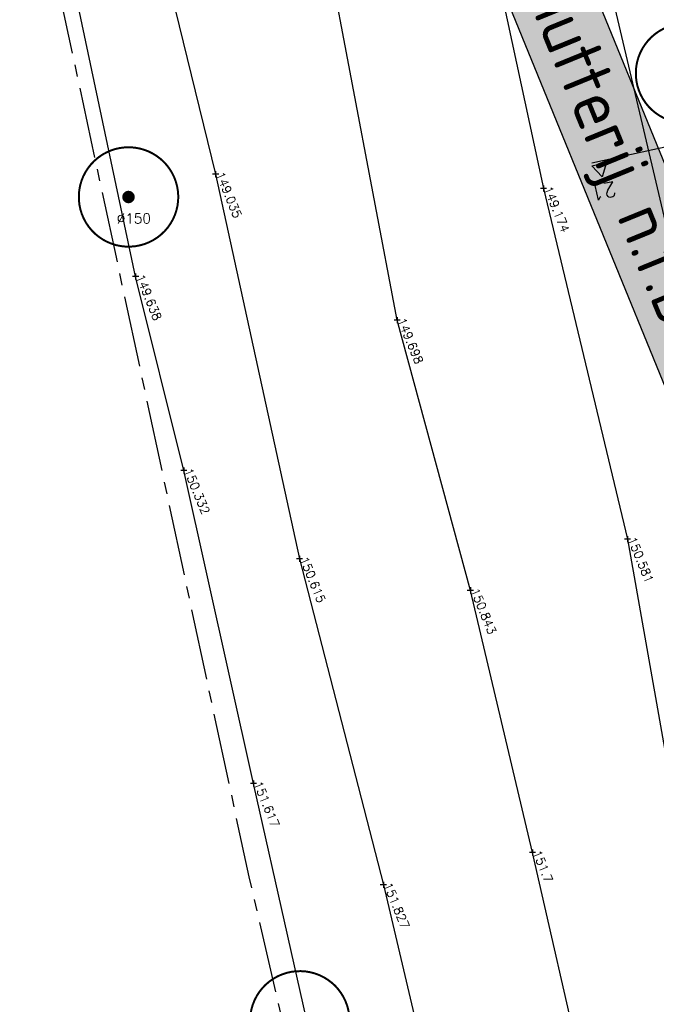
# Model space of a CAD drawing. Header units: metres. Extents: x 189938 to 192675, y 307646 to 311153.
# Tile 23 of 100: x 191634 to 191659, y 309017 to 309056. Entities that reach past the tile are written whole.
import ezdxf

# ---------------------------------------------------------------- set-up
doc = ezdxf.new("R2010")
doc.units = ezdxf.units.M
doc.linetypes.add('1-200 CENTER', pattern=[4.28625, 2.8575, -0.47625, 0.47625, -0.47625])
for name, color, linetype in [('0-ALGEMENE TEKST', 1, 'Continuous'), ('PH-ALG-WERKGRENS', 3, '1-200 WERKGRENS'), ('PH-BEST-BOOM-HANDHAVEN', 98, 'Continuous'), ('PH-BEST-BOOM-HANDHAVEN-DIAMETER', 7, 'Continuous'), ('PH-BEST-KADASTRALE-GRENS', 240, '1-200 CENTER'), ('PH-INM-HAAG', 94, '1-200 BLOKHAAG'), ('PH-INM-HOOGTE', 30, 'Continuous'), ('PH-INM-HOOGTE-AANDUIDING', 30, 'Continuous'), ('PH-INM-VLAKVERDICHTINGSLIJN', 8, 'Continuous'), ('PH-NIEUW-AAND-DPROF', 3, 'Continuous')]:
    doc.layers.add(name, color=color, linetype=linetype)
doc.styles.add('NLCS-ISO', font='NLCS-ISO.ttf')
doc.styles.add('ROMANS', font='romans.shx')
doc.linetypes.add('1-200 BLOKHAAG', pattern='A,0,-0.035,[1,Gras.shx,S=5,R=0,X=0,Y=0.0025],-0.475', length=0.51)
doc.linetypes.add('1-200 WERKGRENS', pattern='A,1.5,-0.6,["WERK",ROMANS,S=0.24,R=0,X=-0.5,Y=-0.12],-0.45', length=2.55)

# ---------------------------------------------------------------- blocks, each defined once
blk = doc.blocks.new('*U50')
at = {"const_width": 0.08}
blk.add_lwpolyline([(1.293, 1.526, 24.202564), (1.526, 1.293, 0.041318)], format="xyb", close=True, dxfattribs=at)
at = {"linetype": 'Continuous', "const_width": 0.25}
blk.add_lwpolyline([(-0.125, 0, 1), (0.125, 0, 1)], format="xyb", close=True, dxfattribs=at)

msp = doc.modelspace()

# ---------------------------------------------------------------- hatches: boundary and pattern name
at = {"layer": '0-ALGEMENE TEKST'}
h = msp.add_hatch(color=255, dxfattribs=at)
h.dxf.hatch_style = 1
h.paths.add_polyline_path([(191647.067, 309081.031), (191662.894, 309042.301), (191659.785, 309041.03), (191643.958, 309079.761)])

# ---------------------------------------------------------------- linework, layer by layer
msp.add_lwpolyline([(191647.067, 309081.031), (191662.894, 309042.301), (191659.785, 309041.03), (191643.958, 309079.761)], close=True, dxfattribs=at)
at = {"layer": 'PH-ALG-WERKGRENS', "ltscale": 1.25, "flags": 128}
msp.add_lwpolyline([(191642.15, 309122.216), (191666.604, 309018.387), (191707.798, 309023.591)], dxfattribs=at)
at = {"layer": 'PH-BEST-KADASTRALE-GRENS', "flags": 128}
msp.add_lwpolyline([(191604.733, 309066.568), (191632.078, 309072.215), (191642.899, 309021.73), (191647.903, 309000)], dxfattribs=at)
at = {"layer": 'PH-INM-HAAG', "flags": 128}
msp.add_lwpolyline([(191660.989, 308945.457), (191660.502, 308947.41), (191659.262, 308953.555), (191657.505, 308961.827), (191654.762, 308973.33), (191652.309, 308984.529), (191650.542, 308992.023), (191647.822, 309004.056), (191645.839, 309013.207), (191643.084, 309025.482), (191640.284, 309038.056), (191638.353, 309045.843), (191635.224, 309060.608), (191632.597, 309072.44), (191624.575, 309070.983), (191613.534, 309068.738), (191606.127, 309067.163), (191605.036, 309067.087), (191604.468, 309069.962), (191601.781, 309082.247), (191600.167, 309089.463), (191599.28, 309093.572), (191598.219, 309097.815), (191597.088, 309104.462), (191600.035, 309105.068)], dxfattribs=at)
at = {"layer": 'PH-INM-HOOGTE-AANDUIDING', "flags": 128}
for points in [[(191641.566, 309050.082), (191641.566, 309049.838)], [(191641.688, 309049.96), (191641.444, 309049.96)], [(191654.853, 309049.382), (191654.609, 309049.382)], [(191654.731, 309049.504), (191654.731, 309049.26)], [(191638.475, 309045.843), (191638.231, 309045.843)], [(191638.353, 309045.965), (191638.353, 309045.721)], [(191648.855, 309044.218), (191648.855, 309043.974)], [(191648.977, 309044.096), (191648.733, 309044.096)], [(191640.406, 309038.056), (191640.162, 309038.056)], [(191640.284, 309038.178), (191640.284, 309037.934)], [(191658.229, 309035.297), (191657.985, 309035.297)], [(191658.107, 309035.419), (191658.107, 309035.175)], [(191645.055, 309034.501), (191644.811, 309034.501)], [(191644.933, 309034.623), (191644.933, 309034.379)], [(191651.916, 309033.238), (191651.672, 309033.238)], [(191651.794, 309033.36), (191651.794, 309033.116)], [(191643.084, 309025.604), (191643.084, 309025.36)], [(191643.206, 309025.482), (191642.962, 309025.482)], [(191654.293, 309022.829), (191654.293, 309022.585)], [(191654.415, 309022.707), (191654.171, 309022.707)], [(191648.422, 309021.411), (191648.178, 309021.411)], [(191648.3, 309021.533), (191648.3, 309021.289)]]:
    msp.add_lwpolyline(points, dxfattribs=at)
at = {"layer": 'PH-INM-HOOGTE-AANDUIDING'}
for p in [(191641.566, 309049.96), (191654.731, 309049.382), (191638.353, 309045.843), (191648.855, 309044.096), (191640.284, 309038.056), (191658.107, 309035.297), (191644.933, 309034.501), (191651.794, 309033.238), (191643.084, 309025.482), (191654.293, 309022.707), (191648.3, 309021.411)]:
    msp.add_point(p, dxfattribs=at)
at = {"layer": 'PH-INM-VLAKVERDICHTINGSLIJN'}
for points in [[(191640.244, 309112.117), (191643.202, 309102.56), (191645.808, 309088.564), (191648.683, 309077.702), (191649.261, 309075.222), (191651.629, 309063.815), (191654.731, 309049.382), (191658.107, 309035.297), (191660.244, 309023.169)], [(191656.335, 309013.737), (191654.293, 309022.707), (191651.794, 309033.238), (191648.855, 309044.096), (191646.079, 309058.733), (191643.471, 309070.458), (191638.827, 309084.595), (191635.302, 309097.428), (191631.94, 309109.553), (191623.885, 309105.629), (191613.503, 309102.425), (191615.851, 309092.642), (191618.515, 309082.01), (191611.832, 309078.876), (191609.26, 309089.068)], [(191600.61, 309103.424), (191602.166, 309096.059), (191604.712, 309084.701), (191606.219, 309078.586), (191608.384, 309069.828), (191617.635, 309071.439), (191628.063, 309073.603), (191635.219, 309074.648), (191637.979, 309064.565), (191641.566, 309049.96), (191644.933, 309034.501), (191648.3, 309021.411), (191650.769, 309010.936)]]:
    msp.add_lwpolyline(points, dxfattribs=at)
at = {"layer": 'PH-NIEUW-AAND-DPROF', "color": 1}
msp.add_lwpolyline([(191697.909, 309059.42), (191656.678, 309050.402)], dxfattribs=at)
at = {"layer": 'PH-NIEUW-AAND-DPROF', "color": 7}
msp.add_lwpolyline([(191657.264, 309050.421), (191657.083, 309049.849), (191656.679, 309050.292)], close=True, dxfattribs=at)

# ---------------------------------------------------------------- block references
at = {"layer": 'PH-BEST-BOOM-HANDHAVEN'}
for p in [(191660.434, 309054.007), (191638.065, 309049.039), (191644.943, 309015.942)]:
    msp.add_blockref('*U50', p, dxfattribs=at)

# ---------------------------------------------------------------- texts
at = {"layer": '0-ALGEMENE TEKST', "insert": (191646.761, 309080.208), "char_height": 2, "attachment_point": 1, "rotation": 292.2269, "style": 'NLCS-ISO'}
msp.add_mtext_dynamic_manual_height_columns('Verlaging terrein schutterij n.t.b.', width=41.25348, gutter_width=61.683, heights=[0], dxfattribs=at)
at = {"layer": 'PH-BEST-BOOM-HANDHAVEN-DIAMETER', "insert": (191638.281, 309048.178), "char_height": 0.4, "attachment_point": 5, "style": 'ROMANS'}
msp.add_mtext('Ø150', dxfattribs=at)
at = {"layer": 'PH-INM-HOOGTE', "style": 'ROMANS'}
for s, p in [('149.035', (191641.566, 309049.96)), ('149.174', (191654.731, 309049.382)), ('149.638', (191638.353, 309045.843)), ('149.698', (191648.855, 309044.096)), ('150.332', (191640.284, 309038.056)), ('150.581', (191658.107, 309035.297)), ('150.615', (191644.933, 309034.501)), ('150.843', (191651.794, 309033.238)), ('151.617', (191643.084, 309025.482)), ('151.7', (191654.293, 309022.707)), ('151.827', (191648.3, 309021.411))]:
    msp.add_text(s, height=0.35, rotation=292.227, dxfattribs=at).set_placement(p)
at = {"layer": 'PH-NIEUW-AAND-DPROF', "color": 3, "style": 'ROMANS'}
msp.add_text('21', height=0.6, rotation=192.425, dxfattribs=at).set_placement((191657.585, 309049.671))

doc.saveas('drawing.dxf')
